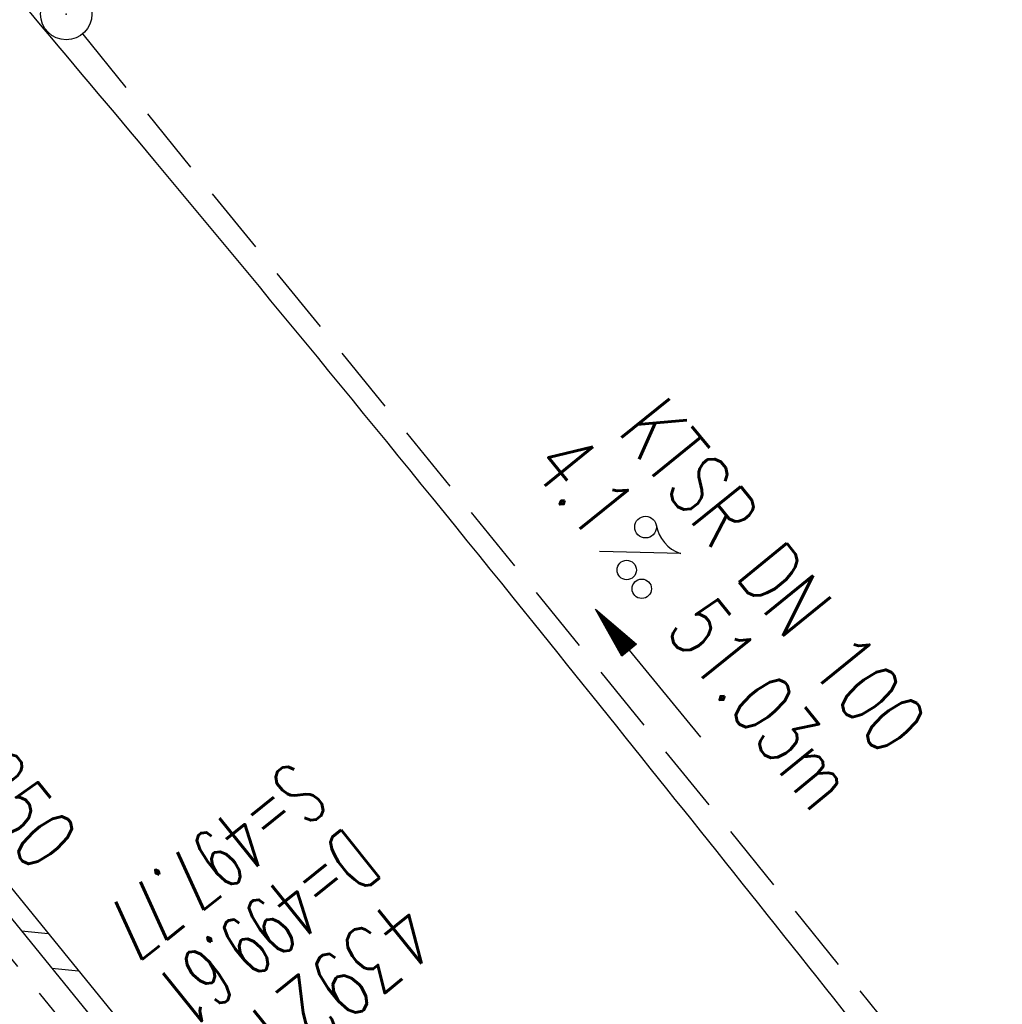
# Model space of a CAD drawing. Extents: x 459406 to 461721, y 413308 to 423218.
# Tile 250 of 256: x 460614 to 460643, y 421717 to 421746. Entities that reach past the tile are written whole.
import ezdxf
from ezdxf.enums import TextEntityAlignment as Align

# ---------------------------------------------------------------- set-up
doc = ezdxf.new("R2010")
doc.units = 0
doc.header["$LTSCALE"] = 2
doc.header["$MEASUREMENT"] = 0
for name, pattern in [('AUSGEZOGEN', [0]), ('GESTRICH-X2', [1.5, 1, -0.5]), ('STRICHPT-X3', [3, 1.5, -0.75, 0, -0.75])]:
    doc.linetypes.add(name, pattern=pattern)
doc.layers.get('0').update_dxf_attribs({"linetype": 'AUSGEZOGEN'})
for name, color, linetype in [('ACHSE', 1, 'STRICHPT-X3'), ('FBR', 8, 'CONTINUOUS'), ('KANAL', 7, 'GESTRICH-X2'), ('PFEIL', 7, 'CONTINUOUS'), ('RINNE', 200, 'CONTINUOUS'), ('SCHACHTNR', 6, 'CONTINUOUS'), ('SCHLITZRINNE', 200, 'AUSGEZOGEN'), ('SCHSYMBOL', 7, 'AUSGEZOGEN'), ('TEXTO', 4, 'CONTINUOUS'), ('TEXTU', 4, 'CONTINUOUS')]:
    doc.layers.add(name, color=color, linetype=linetype)
doc.styles.add('ROMANS', font='romans.shx', dxfattribs={"width": 0.8})

# ---------------------------------------------------------------- blocks, each defined once
blk = doc.blocks.new('GST')
at = {"color": 0}
blk.add_circle((0, 0), 0.75, dxfattribs=at)
blk.add_point((0, 0), dxfattribs=at)
blk = doc.blocks.new('13')
blk.add_lwpolyline([(0.755, 1.218), (-0.748, 1.218), (-0.748, 1.801), (0.755, 1.801)], close=True)
at = {"rotation": 180}
blk.add_blockref('GST', (0, 0), dxfattribs=at)
blk = doc.blocks.new('PROM')
blk.add_line((1.566, 1.817), (0.019, 0.015))
for centre, radius in [((0.317, 1.51), 0.317), ((0.943, 0.291), 0.283), ((1.645, 0.287), 0.283)]:
    blk.add_circle(centre, radius)
blk.add_arc((0.992, 2.682), 1.033, 239.1414, 303.3549)
blk = doc.blocks.new('PFEIL2')
at = {"color": 0}
for p, q in [((0.88, 0.002), (-2.401, -0.012)), ((0.881, -0.271), (0.879, 0.276)), ((0.879, 0.276), (2.429, 0.009)), ((0.911, 0.27), (0.879, 0.265)), ((0.965, 0.261), (0.879, 0.246)), ((1.019, 0.252), (0.879, 0.228)), ((1.073, 0.242), (0.879, 0.209)), ((1.127, 0.233), (0.879, 0.191)), ((1.181, 0.224), (0.879, 0.172)), ((1.235, 0.214), (0.879, 0.154)), ((1.289, 0.205), (0.879, 0.135)), ((1.343, 0.196), (0.879, 0.117)), ((1.397, 0.187), (0.879, 0.098)), ((1.451, 0.177), (0.879, 0.08)), ((1.505, 0.168), (0.879, 0.061)), ((1.559, 0.159), (0.88, 0.043)), ((1.613, 0.149), (0.88, 0.024)), ((1.668, 0.14), (0.88, 0.006)), ((1.722, 0.131), (0.88, -0.013)), ((1.776, 0.121), (0.88, -0.031)), ((1.83, 0.112), (0.88, -0.05)), ((1.884, 0.103), (0.88, -0.068)), ((1.938, 0.094), (0.88, -0.087)), ((1.992, 0.084), (0.88, -0.105)), ((2.046, 0.075), (0.88, -0.124)), ((2.1, 0.066), (0.88, -0.142)), ((2.154, 0.056), (0.88, -0.161)), ((2.208, 0.047), (0.88, -0.179)), ((2.262, 0.038), (0.881, -0.198)), ((2.316, 0.029), (0.881, -0.216)), ((2.37, 0.019), (0.881, -0.235)), ((2.424, 0.01), (0.881, -0.253)), ((2.429, 0.009), (0.881, -0.271))]:
    blk.add_line(p, q, dxfattribs=at)
blk = doc.blocks.new('A$C48646494')
at = {"layer": 'RINNE'}
for p, q in [((460614.119, 421719.189), (460614.899, 421719.114)), ((460615.005, 421718.099), (460615.786, 421718.023))]:
    blk.add_line(p, q, dxfattribs=at)

msp = doc.modelspace()

# ---------------------------------------------------------------- linework, layer by layer
at = {"layer": 'ACHSE', "flags": 128}
msp.add_lwpolyline([(459426.662, 423071.803), (459434.696, 423063.959, 0.000009), (459443.64, 423055.227, -0.000014), (459452.584, 423046.495), (459470.472, 423029.03), (459488.36, 423011.565, 0.000028), (459497.304, 423002.833, -0.000019), (459506.249, 422994.101, -0.00001), (459515.193, 422985.368, 0.00001), (459524.137, 422976.636, 0.000005), (459533.081, 422967.904, -0.000014), (459542.025, 422959.172), (459559.913, 422941.707), (459577.801, 422924.242, 0.000014), (459586.745, 422915.51, -0.000007), (459595.689, 422906.778, -0.000007), (459604.633, 422898.046, 0.000014), (459613.577, 422889.313), (459631.466, 422871.848), (459649.354, 422854.384), (459667.242, 422836.919), (459685.13, 422819.454, 0.000014), (459694.074, 422810.722, -0.000007), (459703.018, 422801.99), (459720.906, 422784.525, 0.000016), (459724.892, 422780.634, -0.000005), (459728.877, 422776.743, -0.000854), (459731.569, 422774.105, -0.000319), (459738.762, 422767.026, -0.002071), (459745.754, 422760.078, -0.001348), (459756.422, 422749.331, -0.001735), (459764.656, 422740.934, -0.001541), (459773.862, 422731.42, -0.001535), (459782.493, 422722.391, -0.001533), (459791.081, 422713.295, -0.001538), (459799.62, 422704.14, -0.001542), (459808.076, 422694.96, -0.001544), (459816.476, 422685.728, -0.001539), (459824.843, 422676.417, -0.001534), (459833.152, 422667.055, -0.001539), (459841.381, 422657.669, -0.001538), (459850.202, 422647.481, -0.001798), (459857.687, 422638.719, -0.001274), (459867.543, 422627.036, -0.002004), (459873.759, 422619.57, -0.000175), (459878.95, 422613.279, -0.000644), (459880.358, 422611.567, -0.000005), (459884.996, 422605.912, 0.000011), (459889.634, 422600.258), (459905.489, 422580.929, -0.000007), (459913.416, 422571.264, 0.000013), (459921.344, 422561.599), (459937.199, 422542.27), (459953.054, 422522.941, -0.000013), (459960.981, 422513.276, 0.000013), (459968.909, 422503.611), (459984.764, 422484.282), (460000.619, 422464.953), (460016.474, 422445.624, -0.000013), (460024.401, 422435.959, 0.000013), (460032.329, 422426.294), (460048.184, 422406.965), (460064.039, 422387.636), (460079.894, 422368.307, -0.000013), (460087.822, 422358.642, 0.000013), (460095.749, 422348.977), (460111.604, 422329.648), (460127.459, 422310.319, -0.000007), (460128.884, 422308.581, -0.000001), (460143.314, 422290.989, -0.000002), (460151.241, 422281.324, 0.000015), (460159.168, 422271.66), (460175.023, 422252.331), (460190.878, 422233.002, -0.000013), (460198.805, 422223.337, 0.000013), (460206.733, 422213.672), (460222.588, 422194.343), (460238.443, 422175.014), (460254.298, 422155.685, -0.000013), (460262.225, 422146.02, 0.000006), (460270.153, 422136.355, 0.000006), (460286.008, 422117.026, -0.000004), (460301.863, 422097.697, -0.000002), (460317.718, 422078.367, 0.000003), (460333.573, 422059.038, 0.000003), (460349.428, 422039.709, -0.000003), (460365.283, 422020.38, -0.000003), (460381.138, 422001.051, 0.000002), (460396.993, 421981.721, 0.000004), (460412.848, 421962.392, -0.000004), (460428.703, 421943.063, -0.00001), (460444.557, 421923.733, 0.000007), (460460.412, 421904.404, 0.000007), (460476.267, 421885.075, -0.000009), (460492.122, 421865.746, -0.000004), (460500.05, 421856.081, 0.000013), (460507.977, 421846.416), (460523.832, 421827.087), (460539.687, 421807.758, -0.000013), (460547.615, 421798.093, 0.000013), (460555.542, 421788.428), (460571.397, 421769.099), (460587.252, 421749.77, -0.000006), (460593.285, 421742.414, -0.000005), (460600.584, 421733.516, -0.000221), (460600.794, 421733.26, -0.00002), (460603.104, 421730.438, -0.001396), (460609.311, 421722.812, -0.000905), (460618.831, 421711.005, -0.001598), (460625.682, 421702.421, -0.001252), (460634.363, 421691.415, -0.001248), (460642.05, 421681.569, -0.001247), (460649.698, 421671.671, -0.001249), (460657.298, 421661.734, -0.001252), (460664.835, 421651.775, -0.001254), (460672.327, 421641.773, -0.001254), (460679.772, 421631.728, -0.001248), (460687.162, 421621.653, -0.001247), (460694.508, 421611.532, -0.001248), (460701.802, 421601.377, -0.001248), (460709.041, 421591.191, -0.001255), (460716.232, 421580.966, -0.001255), (460723.37, 421570.705, -0.001253), (460730.46, 421560.405, -0.001254), (460737.493, 421550.076, -0.001245), (460744.465, 421539.726, -0.001241), (460751.409, 421529.307, -0.001249), (460758.312, 421518.837, -0.001258), (460765.117, 421508.401, -0.001258), (460771.865, 421497.938, -0.001248), (460778.614, 421487.358, -0.001243), (460785.302, 421476.758, -0.00125), (460791.901, 421466.181, -0.001256), (460798.46, 421455.551, -0.001254), (460804.975, 421444.872, -0.00125), (460811.434, 421434.165, -0.001251), (460817.835, 421423.433, -0.001246), (460824.181, 421412.672, -0.001245), (460830.48, 421401.867, -0.001251), (460836.726, 421391.029, -0.001252), (460842.909, 421380.176, -0.001256), (460849.043, 421369.282, -0.001256), (460855.12, 421358.361, -0.001246), (460861.131, 421347.43, -0.001241), (460867.112, 421336.425, -0.001247), (460873.04, 421325.386, -0.001253), (460878.885, 421314.371, -0.001261), (460884.678, 421303.319, -0.001257), (460890.436, 421292.199, -0.001248), (460896.133, 421281.059, -0.00125), (460901.764, 421269.913, -0.001246), (460907.347, 421258.723, -0.001246), (460912.869, 421247.515, -0.001249), (460918.335, 421236.28, -0.001248), (460923.75, 421225.007, -0.001253), (460929.103, 421213.719, -0.001251), (460934.405, 421202.392, -0.001254), (460939.649, 421191.042, -0.001255), (460944.833, 421179.671, -0.001251), (460949.963, 421168.267, -0.001252), (460955.033, 421156.846, -0.001247), (460960.047, 421145.395, -0.001247), (460965.004, 421133.921, -0.001248), (460969.9, 421122.429, -0.001246), (460974.746, 421110.897, -0.001255), (460979.54, 421099.326, -0.00126), (460984.257, 421087.777, -0.001252), (460988.908, 421076.225, -0.001243), (460993.535, 421064.563, -0.001243), (460998.107, 421052.872, -0.001254), (461002.582, 421041.257, -0.001259), (461007.005, 421029.604, -0.001252), (461011.394, 421017.862, -0.001245), (461015.72, 421006.112, -0.001249), (461019.972, 420994.38, -0.00125), (461024.171, 420982.613, -0.001249), (461028.315, 420970.813, -0.00125), (461032.394, 420959.009, -0.001248), (461036.422, 420947.164, -0.001254), (461040.394, 420935.287, -0.001259), (461044.292, 420923.435, -0.001252), (461048.126, 420911.576, -0.001245), (461051.923, 420899.629, -0.001244), (461055.662, 420887.657, -0.001252), (461059.317, 420875.747, -0.001256), (461062.914, 420863.813, -0.001249), (461066.471, 420851.792, -0.001248), (461069.966, 420839.762, -0.001254), (461073.385, 420827.768, -0.001253), (461076.746, 420815.75, -0.001249), (461080.058, 420803.675, -0.001247), (461083.311, 420791.579, -0.001252), (461086.49, 420779.517, -0.001251), (461089.608, 420767.44, -0.001245), (461092.68, 420755.295, -0.001248), (461095.688, 420743.146, -0.001251), (461098.628, 420731.013, -0.001257), (461101.691, 420718.09, -0.001425), (461104.332, 420706.673, -0.001081), (461107.664, 420691.933, -0.001652), (461109.792, 420682.276, -0.000251), (461111.911, 420672.484, -0.000696), (461112.668, 420668.95, -0.000002), (461114.482, 420660.43, -0.000008), (461115.035, 420657.832), (461120.24, 420633.38), (461125.445, 420608.928), (461130.65, 420584.476), (461135.855, 420560.024, -0.000004), (461138.458, 420547.797, 0.000004), (461141.06, 420535.571), (461146.265, 420511.119), (461151.47, 420486.667), (461161.88, 420437.763)], format="xyb", dxfattribs=at)
at = {"layer": 'FBR', "flags": 128}
for points in [[(460141.768, 422289.721, -0.000002), (460149.695, 422280.056, 0.000015), (460157.622, 422270.392), (460173.477, 422251.063), (460189.332, 422231.734, -0.000013), (460197.259, 422222.069, 0.000013), (460205.187, 422212.404), (460221.042, 422193.075), (460236.897, 422173.746), (460252.752, 422154.417, -0.000013), (460260.679, 422144.752, 0.000006), (460268.607, 422135.087, 0.000006), (460284.462, 422115.758, -0.000004), (460300.317, 422096.429, -0.000002), (460316.172, 422077.099, 0.000003), (460332.027, 422057.77, 0.000003), (460347.882, 422038.441, -0.000003), (460363.737, 422019.112, -0.000003), (460379.592, 421999.782, 0.000002), (460395.447, 421980.453, 0.000004), (460411.302, 421961.124, -0.000004), (460427.157, 421941.795, -0.000003), (460432.271, 421935.559, 0.000007)], [(460156.651, 422301.929, -0.000002), (460164.578, 422292.264, 0.000015), (460172.505, 422282.6), (460187.304, 422264.558)], [(460690.101, 421649.433, 0.001275), (460676.547, 421667.412, 0.002877), (460670.478, 421675.326, 0.000067), (460645.629, 421707.334, 0.001327), (460644.374, 421708.941, 0.003102), (460628.812, 421728.511, 0.004551), (460618, 421741.689, 0.002414), (460610.48, 421750.598, 0.002242), (460602.291, 421760.119, 0.0046), (460593.111, 421770.501, -0.006903), (460587.026, 421777.447, -0.001851), (460586.741, 421777.784, -0.000046), (460575.202, 421791.536, -0.002244), (460570.258, 421797.483, -0.00124), (460561.387, 421808.307)]]:
    msp.add_lwpolyline(points, format="xyb", dxfattribs=at)
at = {"layer": 'FBR'}
for points in [[(460114.122, 422299.379, -0.000007), (460115.547, 422297.642), (460129.977, 422280.049, -0.000002), (460137.904, 422270.385, 0.000015), (460145.831, 422260.72), (460157.963, 422245.761)], [(460545.451, 421797.578, -0.000001), (460546.068, 421796.825, 0.000013), (460553.996, 421787.16), (460569.851, 421767.831), (460585.706, 421748.502, -0.000006), (460591.739, 421741.146, -0.000005), (460599.038, 421732.248, -0.000221), (460599.246, 421731.993, -0.00002), (460601.556, 421729.171, -0.001396), (460607.757, 421721.554, -0.000905), (460617.272, 421709.752, -0.001598), (460624.114, 421701.179, -0.001252), (460632.79, 421690.18, -0.001248), (460640.47, 421680.342, -0.001247), (460648.112, 421670.452, -0.001249), (460655.706, 421660.523, -0.001252), (460663.237, 421650.572, -0.001254), (460670.723, 421640.578, -0.001254), (460678.162, 421630.541, -0.000373), (460680.373, 421627.539, -0.001247)]]:
    msp.add_lwpolyline(points, format="xyb", dxfattribs=at)
at = {"layer": 'KANAL'}
for p, q in [((460615.906, 421745.375), (460647.125, 421706.938)), ((460601.375, 421733.656), (460615.75, 421716))]:
    msp.add_line(p, q, dxfattribs=at)
at = {"layer": 'SCHLITZRINNE', "flags": 128}
msp.add_lwpolyline([(460562.534, 421782.837), (460569.995, 421773.957), (460585.587, 421755.055), (460601.569, 421735.516), (460616.901, 421716.649), (460632.912, 421696.555), (460648.069, 421677.139), (460661.557, 421659.473), (460663.481, 421656.801)], dxfattribs=at)
at = {"layer": 'SCHLITZRINNE'}
msp.add_lwpolyline([(460569.601, 421773.593), (460585.158, 421754.694), (460584.243, 421753.89), (460584.799, 421753.248), (460586.588, 421752.958), (460601.15, 421735.122), (460600.161, 421734.377), (460600.659, 421733.689), (460602.466, 421733.54), (460616.468, 421716.295), (460615.503, 421715.489), (460616.056, 421714.833), (460617.905, 421714.521), (460632.475, 421696.227), (460631.494, 421695.401), (460631.963, 421694.796), (460633.827, 421694.478), (460647.638, 421676.793), (460646.752, 421676.1), (460647.213, 421675.486), (460649.049, 421674.98), (460661.121, 421659.149), (460663.481, 421656.801)], dxfattribs=at)

# ---------------------------------------------------------------- block references
msp.add_blockref('A$C48646494', (0, 0))
at = {"layer": 'PFEIL', "rotation": 129.0754}
msp.add_blockref('PFEIL2', (460632.423, 421726.702), dxfattribs=at)
at = {"layer": 'SCHSYMBOL', "rotation": 309.3605}
msp.add_blockref('13', (460615.424, 421745.962), dxfattribs=at)
at = {"layer": 'TEXTU', "rotation": 309.0754}
msp.add_blockref('PROM', (460630.973, 421730.275), dxfattribs=at)

# ---------------------------------------------------------------- texts
at = {"layer": 'SCHACHTNR', "style": 'ROMANS'}
for s, height, width, p in [('S=497.77', 1.8, 0.6, (460622.031, 421724.188)), ('D=499.61', 1.8, 0.6, (460623.594, 421722.25)), ('439216', 2, 0.7, (460625.156, 421720.281))]:
    msp.add_text(s, height=height, rotation=218.8124, dxfattribs=dict(at, width=width)).set_placement(p)
at = {"layer": 'TEXTO', "style": 'ROMANS', "width": 0.75}
for s, rotation, p in [('KTSR DN 100', 309.0754, (460635.384, 421728.991)), ('KMZR DN 250', 309.1713, (460610.441, 421725.775))]:
    msp.add_text(s, height=1.8, rotation=rotation, dxfattribs=at).set_placement(p, align=Align.CENTER)
at = {"layer": 'TEXTU', "style": 'ROMANS', "width": 0.75}
for s, p in [('4.1', (460628.933, 421732.769)), ('51.03m', (460632.871, 421727.956))]:
    msp.add_text(s, height=1.8, rotation=309.0754, dxfattribs=at).set_placement(p)

doc.saveas('drawing.dxf')
